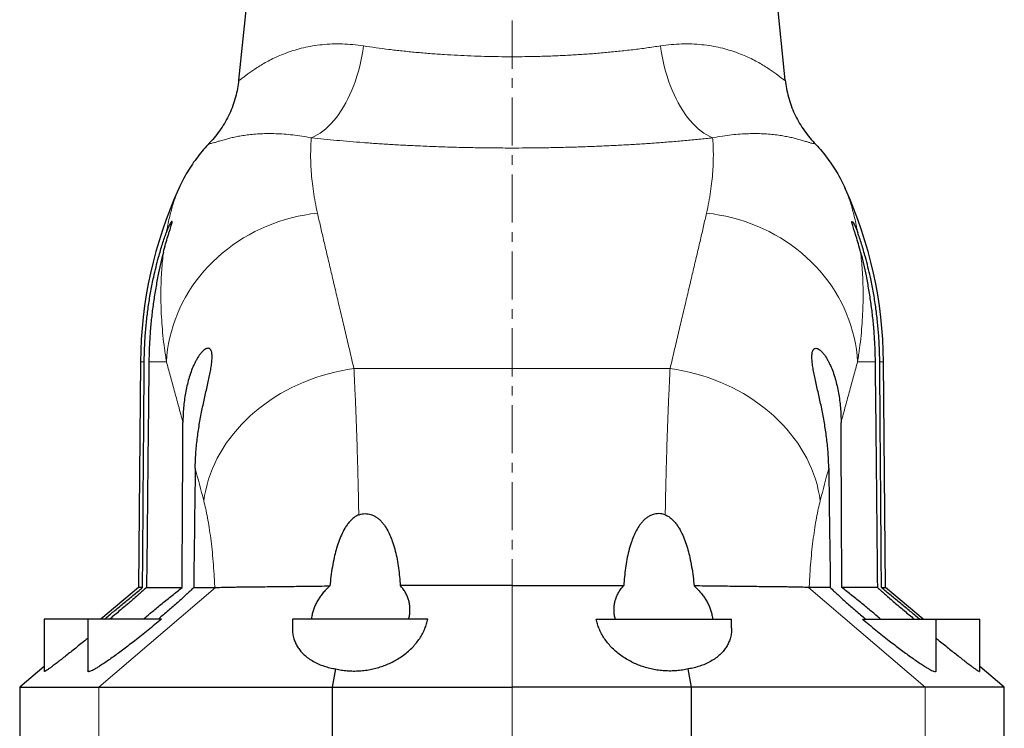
# Model space of a CAD drawing. Header units: millimetres. Extents: x -146 to 1188, y -526 to 1724.
# Tile 10 of 15: x -113 to 147, y 1269 to 1456. Entities that reach past the tile are written whole.
import ezdxf

# ---------------------------------------------------------------- set-up
doc = ezdxf.new("R2010")
doc.units = ezdxf.units.MM
doc.linetypes.add('CENTERX2', pattern=[20.32, 12.7, -2.54, 2.54, -2.54])
doc.layers.add('FORMAT', color=7, linetype='Continuous')

msp = doc.modelspace()

# ---------------------------------------------------------------- linework, layer by layer
at = {"color": 7, "linetype": 'Continuous', "lineweight": 25}
for p, q in [((-47.7, 1508.94), (-54.7, 1440.11)), ((89.65, 1440.11), (82.66, 1508.94)), ((-80.64, 1365.72), (-81.16, 1306.05)), ((116.12, 1306.05), (115.6, 1365.72)), ((-81.16, 1306.05), (-91.07, 1297.73)), ((-80.08, 1306.05), (-81.16, 1306.05)), ((-79.02, 1306.05), (-69.63, 1306.05)), ((-66.57, 1306.05), (-61, 1306.05)), ((101.53, 1306.05), (95.96, 1306.05)), ((113.97, 1306.05), (104.59, 1306.05)), ((115.04, 1306.05), (116.12, 1306.05)), ((126.03, 1297.73), (116.12, 1306.05)), ((-106.02, 1297.73), (-106.02, 1283.9)), ((-94.52, 1297.73), (-106.02, 1297.73)), ((-94.52, 1297.73), (-94.52, 1284.02)), ((-75.09, 1297.73), (-94.52, 1297.73)), ((-40.52, 1297.73), (-40.52, 1295.35)), ((-4.77, 1297.73), (-40.52, 1297.73)), ((39.72, 1297.73), (75.48, 1297.73)), ((75.48, 1295.35), (75.48, 1297.73)), ((110.04, 1297.73), (129.48, 1297.73)), ((129.48, 1284.02), (129.48, 1297.73)), ((129.48, 1297.73), (140.98, 1297.73)), ((140.98, 1283.9), (140.98, 1297.73)), ((-106.02, 1285.19), (-112.52, 1279.73)), ((-29.92, 1279.73), (-29.07, 1284.56)), ((64.88, 1279.73), (64.02, 1284.56)), ((147.48, 1279.73), (140.98, 1285.19)), ((-112.52, 1279.73), (-112.52, 1264.73)), ((-112.52, 1279.73), (-91.65, 1279.73)), ((-29.92, 1264.73), (-29.92, 1279.73)), ((64.88, 1264.73), (64.88, 1279.73)), ((147.48, 1279.73), (126.61, 1279.73)), ((147.48, 1264.73), (147.48, 1279.73))]:
    msp.add_line(p, q, dxfattribs=at)
at = {"color": 8, "linetype": 'Continuous', "lineweight": 18}
for p, q in [((-79.63, 1365.72), (-80.64, 1365.72)), ((-78.4, 1365.72), (-73.77, 1365.72)), ((113.36, 1365.72), (108.73, 1365.72)), ((114.59, 1365.72), (115.6, 1365.72)), ((-24.27, 1363.9), (59.23, 1363.9)), ((-91.65, 1279.73), (-60.85, 1306.05)), ((17.48, 1279.73), (17.48, 1306.57)), ((126.61, 1279.73), (95.81, 1306.05)), ((-91.65, 1264.73), (-91.65, 1279.73)), ((17.48, 1264.73), (17.48, 1279.73)), ((126.61, 1264.73), (126.61, 1279.73))]:
    msp.add_line(p, q, dxfattribs=at)
at = {"color": 8, "linetype": 'Continuous', "lineweight": 18, "flags": 128}
for points in [[(-21.7, 1449.13), (-21.9, 1447.76), (-22.14, 1446.41), (-22.42, 1445.06), (-22.73, 1443.74), (-23.08, 1442.43), (-23.46, 1441.15), (-23.87, 1439.89), (-24.32, 1438.66), (-24.8, 1437.47), (-25.3, 1436.31), (-25.84, 1435.19), (-26.4, 1434.11), (-26.99, 1433.07), (-27.6, 1432.08), (-28.24, 1431.14), (-28.9, 1430.25), (-29.58, 1429.41), (-30.27, 1428.63), (-30.99, 1427.9), (-31.71, 1427.23), (-32.45, 1426.63), (-33.2, 1426.08), (-33.96, 1425.6), (-34.73, 1425.19), (-35.51, 1424.83)], [(56.66, 1449.13), (56.86, 1447.76), (57.1, 1446.41), (57.38, 1445.06), (57.69, 1443.74), (58.04, 1442.43), (58.42, 1441.15), (58.83, 1439.89), (59.28, 1438.66), (59.75, 1437.47), (60.26, 1436.31), (60.8, 1435.19), (61.36, 1434.11), (61.95, 1433.07), (62.56, 1432.08), (63.2, 1431.14), (63.86, 1430.25), (64.53, 1429.41), (65.23, 1428.63), (65.94, 1427.9), (66.67, 1427.23), (67.41, 1426.63), (68.16, 1426.08), (68.92, 1425.6), (69.69, 1425.19), (70.46, 1424.83)], [(-33.88, 1404.93), (-35.61, 1404.73), (-37.32, 1404.46), (-39.02, 1404.13), (-40.72, 1403.73), (-42.39, 1403.27), (-44.05, 1402.75), (-45.68, 1402.17), (-47.3, 1401.53), (-48.88, 1400.83), (-50.44, 1400.07), (-51.96, 1399.26), (-53.45, 1398.39), (-54.91, 1397.46), (-56.32, 1396.49), (-57.69, 1395.46), (-59.02, 1394.38), (-60.31, 1393.26), (-61.54, 1392.09), (-62.73, 1390.88), (-63.87, 1389.62), (-64.95, 1388.33), (-65.97, 1387), (-66.94, 1385.63), (-67.85, 1384.23), (-68.7, 1382.8), (-69.49, 1381.34), (-70.22, 1379.85), (-70.88, 1378.34), (-71.48, 1376.81), (-72.01, 1375.27), (-72.47, 1373.7), (-72.87, 1372.12), (-73.2, 1370.53), (-73.46, 1368.93), (-73.65, 1367.33), (-73.77, 1365.72)], [(68.84, 1404.93), (70.56, 1404.73), (72.28, 1404.46), (73.98, 1404.13), (75.67, 1403.73), (77.35, 1403.27), (79.01, 1402.75), (80.64, 1402.17), (82.25, 1401.53), (83.84, 1400.83), (85.39, 1400.07), (86.92, 1399.26), (88.41, 1398.39), (89.86, 1397.46), (91.28, 1396.49), (92.65, 1395.46), (93.98, 1394.38), (95.27, 1393.26), (96.5, 1392.09), (97.69, 1390.88), (98.82, 1389.62), (99.91, 1388.33), (100.93, 1387), (101.9, 1385.63), (102.81, 1384.23), (103.66, 1382.8), (104.45, 1381.34), (105.18, 1379.85), (105.84, 1378.34), (106.44, 1376.81), (106.97, 1375.27), (107.43, 1373.7), (107.83, 1372.12), (108.16, 1370.53), (108.42, 1368.93), (108.61, 1367.33), (108.73, 1365.72)], [(-24.27, 1363.9), (-25.97, 1363.64), (-27.66, 1363.33), (-29.34, 1362.97), (-31.02, 1362.55), (-32.67, 1362.07), (-34.31, 1361.54), (-35.93, 1360.96), (-37.52, 1360.33), (-39.09, 1359.64), (-40.63, 1358.91), (-42.14, 1358.12), (-43.62, 1357.29), (-45.06, 1356.42), (-46.46, 1355.49), (-47.83, 1354.53), (-49.15, 1353.52), (-50.42, 1352.48), (-51.65, 1351.39), (-52.84, 1350.27), (-53.97, 1349.11), (-55.05, 1347.92), (-56.08, 1346.7), (-57.05, 1345.45), (-57.96, 1344.18), (-58.82, 1342.88), (-59.61, 1341.55), (-60.35, 1340.21), (-61.02, 1338.84), (-61.63, 1337.46), (-62.17, 1336.07), (-62.65, 1334.66), (-63.06, 1333.24), (-63.41, 1331.82), (-63.69, 1330.39), (-63.9, 1328.96)], [(59.23, 1363.9), (60.93, 1363.64), (62.62, 1363.33), (64.3, 1362.97), (65.97, 1362.55), (67.63, 1362.07), (69.27, 1361.54), (70.88, 1360.96), (72.48, 1360.33), (74.05, 1359.64), (75.59, 1358.91), (77.1, 1358.12), (78.57, 1357.29), (80.02, 1356.42), (81.42, 1355.49), (82.78, 1354.53), (84.1, 1353.52), (85.38, 1352.48), (86.61, 1351.39), (87.79, 1350.27), (88.93, 1349.11), (90.01, 1347.92), (91.03, 1346.7), (92, 1345.45), (92.92, 1344.18), (93.77, 1342.88), (94.57, 1341.55), (95.3, 1340.21), (95.98, 1338.84), (96.59, 1337.46), (97.13, 1336.07), (97.61, 1334.66), (98.02, 1333.24), (98.37, 1331.82), (98.65, 1330.39), (98.86, 1328.96)]]:
    msp.add_lwpolyline(points, dxfattribs=at)
at = {"color": 7, "linetype": 'Continuous', "lineweight": 25}
for centre, start, end in [((32.36, 1364.73), 155.5659, 179.5), ((2.6, 1364.73), 0.5, 24.4341)]:
    msp.add_arc(centre, 113, start, end, dxfattribs=at)
at = {"color": 8, "linetype": 'Continuous', "lineweight": 18}
for points, knots in [([(-21.7, 1449.13), (-22.65, 1449.26), (-24.56, 1449.52), (-27.32, 1449.67), (-30.03, 1449.66), (-32.67, 1449.47), (-35.21, 1449.13), (-37.6, 1448.65), (-39.84, 1448.05), (-41.93, 1447.36), (-43.87, 1446.59), (-45.67, 1445.77), (-47.32, 1444.92), (-48.81, 1444.06), (-50.13, 1443.22), (-51.29, 1442.42), (-52.21, 1441.75), (-52.94, 1441.2), (-53.51, 1440.77), (-53.97, 1440.42), (-54.28, 1440.2), (-54.48, 1440.08), (-54.61, 1440.02), (-54.69, 1440.02), (-54.69, 1440.08), (-54.7, 1440.11)], [0, 0, 0, 0, 0.048801, 0.097664, 0.146475, 0.197252, 0.248085, 0.298875, 0.348808, 0.398856, 0.44898, 0.49912, 0.549208, 0.599168, 0.647932, 0.696724, 0.745479, 0.783092, 0.820752, 0.858398, 0.895993, 0.920628, 0.945262, 0.972631, 1, 1, 1, 1]), ([(56.66, 1449.13), (55.48, 1448.95), (53.13, 1448.6), (49.42, 1448.12), (45.71, 1447.7), (41.99, 1447.34), (38.28, 1447.03), (34.51, 1446.78), (30.68, 1446.57), (26.81, 1446.41), (23.31, 1446.32), (20.2, 1446.28), (17.18, 1446.26), (13.86, 1446.29), (10.24, 1446.35), (6.64, 1446.47), (3.08, 1446.63), (-0.54, 1446.84), (-4.2, 1447.1), (-7.89, 1447.42), (-11.5, 1447.78), (-15.02, 1448.19), (-18.44, 1448.64), (-20.61, 1448.97), (-21.7, 1449.13)], [0, 0, 0, 0, 0.050909, 0.101866, 0.152774, 0.199654, 0.246688, 0.2938, 0.340909, 0.387939, 0.434816, 0.467408, 0.5, 0.54339, 0.586873, 0.630388, 0.673872, 0.717263, 0.764257, 0.811401, 0.858624, 0.90585, 0.953001, 1, 1, 1, 1]), ([(56.66, 1449.13), (57.61, 1449.26), (59.52, 1449.52), (62.28, 1449.67), (64.99, 1449.66), (67.62, 1449.47), (70.16, 1449.13), (72.56, 1448.65), (74.8, 1448.05), (76.88, 1447.36), (78.83, 1446.59), (80.63, 1445.77), (82.28, 1444.92), (83.77, 1444.06), (85.09, 1443.22), (86.25, 1442.42), (87.17, 1441.75), (87.9, 1441.2), (88.46, 1440.77), (88.92, 1440.42), (89.24, 1440.2), (89.44, 1440.08), (89.57, 1440.02), (89.65, 1440.02), (89.65, 1440.08), (89.65, 1440.11)], [0, 0, 0, 0, 0.048801, 0.097664, 0.146475, 0.197252, 0.248085, 0.298875, 0.348808, 0.398856, 0.44898, 0.49912, 0.549208, 0.599168, 0.647932, 0.696724, 0.745479, 0.783092, 0.820752, 0.858398, 0.895993, 0.920628, 0.945262, 0.972631, 1, 1, 1, 1]), ([(-62.36, 1423.53), (-62.36, 1423.47), (-62.36, 1423.34), (-62.14, 1423.31), (-61.72, 1423.39), (-61.1, 1423.57), (-60.26, 1423.84), (-59.21, 1424.16), (-58.04, 1424.5), (-56.78, 1424.82), (-55.48, 1425.11), (-54.04, 1425.38), (-52.45, 1425.62), (-50.71, 1425.8), (-48.86, 1425.93), (-46.92, 1425.98), (-44.9, 1425.96), (-42.74, 1425.85), (-40.46, 1425.63), (-38.06, 1425.32), (-36.36, 1425), (-35.51, 1424.83)], [0, 0, 0, 0, 0.054851, 0.117598, 0.180465, 0.243399, 0.306337, 0.369214, 0.431967, 0.481211, 0.530542, 0.579904, 0.629249, 0.67854, 0.727758, 0.773052, 0.818478, 0.863948, 0.909389, 0.95475, 1, 1, 1, 1]), ([(-33.88, 1404.93), (-34.1, 1405.92), (-34.52, 1407.9), (-34.98, 1410.7), (-35.33, 1413.39), (-35.55, 1415.95), (-35.68, 1418.38), (-35.7, 1420.68), (-35.65, 1422.85), (-35.55, 1424.17), (-35.51, 1424.83)], [0, 0, 0, 0, 0.12446, 0.248956, 0.373457, 0.497924, 0.623427, 0.748959, 0.874493, 1, 1, 1, 1]), ([(-35.51, 1424.83), (-34.41, 1424.72), (-32.22, 1424.49), (-28.83, 1424.17), (-25.37, 1423.87), (-21.81, 1423.58), (-18.15, 1423.32), (-14.38, 1423.08), (-10.57, 1422.87), (-6.43, 1422.67), (-1.95, 1422.49), (2.86, 1422.34), (7.72, 1422.23), (12.59, 1422.17), (17.07, 1422.15), (21.15, 1422.16), (24.89, 1422.2), (28.7, 1422.26), (32.57, 1422.36), (36.42, 1422.48), (40.27, 1422.62), (44.11, 1422.8), (47.95, 1423), (51.73, 1423.23), (55.53, 1423.49), (59.34, 1423.78), (63.15, 1424.11), (66.87, 1424.46), (69.27, 1424.71), (70.46, 1424.83)], [0, 0, 0, 0, 0.034798, 0.069624, 0.10445, 0.139247, 0.175007, 0.210797, 0.246588, 0.282347, 0.325819, 0.369378, 0.412964, 0.456522, 0.499995, 0.532659, 0.565322, 0.600108, 0.634924, 0.669739, 0.704525, 0.740284, 0.776074, 0.811864, 0.847623, 0.885699, 0.923811, 0.961924, 1, 1, 1, 1]), ([(68.84, 1404.93), (69.05, 1405.92), (69.48, 1407.9), (69.94, 1410.7), (70.28, 1413.39), (70.51, 1415.95), (70.63, 1418.38), (70.66, 1420.68), (70.61, 1422.85), (70.51, 1424.17), (70.46, 1424.83)], [0, 0, 0, 0, 0.12446, 0.248956, 0.373457, 0.497924, 0.623427, 0.748959, 0.874493, 1, 1, 1, 1]), ([(97.31, 1423.53), (97.31, 1423.47), (97.31, 1423.34), (97.1, 1423.31), (96.69, 1423.38), (96.07, 1423.56), (95.24, 1423.82), (94.19, 1424.16), (93, 1424.5), (91.75, 1424.82), (90.46, 1425.11), (89.03, 1425.37), (87.43, 1425.61), (85.68, 1425.8), (83.83, 1425.93), (81.9, 1425.98), (79.91, 1425.96), (77.77, 1425.85), (75.48, 1425.64), (73.05, 1425.32), (71.33, 1425), (70.46, 1424.83)], [0, 0, 0, 0, 0.05485, 0.117139, 0.179461, 0.241752, 0.305147, 0.368572, 0.431966, 0.480915, 0.529879, 0.578825, 0.628463, 0.678122, 0.727753, 0.772601, 0.817471, 0.862313, 0.908201, 0.954121, 1, 1, 1, 1]), ([(-70.52, 1411.48), (-70.65, 1411.2), (-70.89, 1410.64), (-71.29, 1409.57), (-71.71, 1408.36), (-72.13, 1406.98), (-72.56, 1405.44), (-72.99, 1403.72), (-73.42, 1401.85), (-73.68, 1400.46), (-73.81, 1399.77)], [0, 0, 0, 0, 0.12746, 0.255013, 0.378817, 0.502642, 0.626448, 0.750959, 0.875489, 1, 1, 1, 1]), ([(105.48, 1411.48), (105.6, 1411.2), (105.85, 1410.64), (106.25, 1409.57), (106.67, 1408.36), (107.09, 1406.98), (107.52, 1405.44), (107.95, 1403.72), (108.37, 1401.85), (108.64, 1400.46), (108.77, 1399.77)], [0, 0, 0, 0, 0.1274604, 0.2550126, 0.3788173, 0.5026424, 0.6264479, 0.7509587, 0.8754888, 1, 1, 1, 1]), ([(-24.27, 1363.9), (-24.64, 1365.49), (-25.39, 1368.69), (-26.47, 1373.31), (-27.53, 1377.78), (-28.55, 1382.1), (-29.54, 1386.28), (-30.49, 1390.33), (-31.41, 1394.23), (-32.28, 1397.96), (-33.11, 1401.55), (-33.63, 1403.8), (-33.88, 1404.93)], [0, 0, 0, 0, 0.099431, 0.198893, 0.298366, 0.397829, 0.497259, 0.597785, 0.698344, 0.798915, 0.899474, 1, 1, 1, 1]), ([(59.23, 1363.9), (59.6, 1365.49), (60.35, 1368.69), (61.43, 1373.31), (62.49, 1377.78), (63.51, 1382.1), (64.5, 1386.28), (65.45, 1390.33), (66.37, 1394.23), (67.24, 1397.96), (68.07, 1401.55), (68.58, 1403.8), (68.84, 1404.93)], [0, 0, 0, 0, 0.099431, 0.198893, 0.298366, 0.397829, 0.497259, 0.597785, 0.698344, 0.798915, 0.899474, 1, 1, 1, 1]), ([(-74.58, 1394.63), (-74.66, 1393.87), (-74.83, 1392.36), (-75.03, 1389.94), (-75.17, 1387.41), (-75.24, 1384.75), (-75.24, 1381.99), (-75.17, 1379.05), (-74.99, 1375.94), (-74.71, 1372.65), (-74.32, 1369.25), (-73.95, 1366.9), (-73.77, 1365.72)], [0, 0, 0, 0, 0.097083, 0.194178, 0.291261, 0.388785, 0.486323, 0.583847, 0.687746, 0.791644, 0.895822, 1, 1, 1, 1]), ([(109.54, 1394.63), (109.62, 1393.87), (109.79, 1392.36), (109.99, 1389.94), (110.12, 1387.41), (110.2, 1384.75), (110.2, 1381.99), (110.12, 1379.05), (109.95, 1375.94), (109.67, 1372.65), (109.28, 1369.25), (108.91, 1366.9), (108.73, 1365.72)], [0, 0, 0, 0, 0.097083, 0.194178, 0.291261, 0.388785, 0.486323, 0.583847, 0.687746, 0.791644, 0.895822, 1, 1, 1, 1]), ([(-73.77, 1365.72), (-73.44, 1364.51), (-72.78, 1362.08), (-71.72, 1358.17), (-70.6, 1354.06), (-69.81, 1351.15), (-69.42, 1349.69)], [0, 0, 0, 0, 0.249696, 0.499391, 0.749695, 1, 1, 1, 1]), ([(108.73, 1365.72), (108.4, 1364.51), (107.74, 1362.08), (106.67, 1358.17), (105.56, 1354.06), (104.77, 1351.15), (104.37, 1349.69)], [0, 0, 0, 0, 0.249696, 0.499391, 0.749695, 1, 1, 1, 1]), ([(-22.98, 1325.25), (-23.01, 1326.5), (-23.05, 1329.01), (-23.13, 1332.67), (-23.22, 1336.27), (-23.32, 1339.8), (-23.42, 1343.24), (-23.53, 1346.58), (-23.64, 1349.8), (-23.76, 1352.9), (-23.89, 1355.87), (-24.01, 1358.71), (-24.14, 1361.41), (-24.23, 1363.07), (-24.27, 1363.9)], [0, 0, 0, 0, 0.08095, 0.161948, 0.242898, 0.325665, 0.408483, 0.49125, 0.575034, 0.658871, 0.742656, 0.828418, 0.914238, 1, 1, 1, 1]), ([(57.94, 1325.25), (57.97, 1326.5), (58.01, 1329.01), (58.09, 1332.67), (58.18, 1336.27), (58.27, 1339.8), (58.38, 1343.24), (58.49, 1346.58), (58.6, 1349.8), (58.72, 1352.9), (58.85, 1355.87), (58.97, 1358.71), (59.1, 1361.41), (59.18, 1363.07), (59.23, 1363.9)], [0, 0, 0, 0, 0.08095, 0.161948, 0.242898, 0.325665, 0.408483, 0.49125, 0.575034, 0.658871, 0.742656, 0.828418, 0.914238, 1, 1, 1, 1]), ([(-63.9, 1328.96), (-63.56, 1327.63), (-63.23, 1326.14), (-62.77, 1323.67), (-62.63, 1322.81), (-62.34, 1321), (-62.21, 1320.05), (-61.83, 1317.13), (-61.61, 1315.07), (-61.34, 1311.8), (-61.26, 1310.68), (-61.15, 1308.96), (-61.11, 1308.38), (-61.05, 1307.22), (-61.02, 1306.64), (-61, 1306.05)], [0, 0, 0, 0, 0.25, 0.25, 0.375, 0.375, 0.5, 0.5, 0.75, 0.75, 0.875, 0.875, 0.9375, 0.9375, 1, 1, 1, 1]), ([(98.86, 1328.96), (98.51, 1327.63), (98.19, 1326.14), (97.73, 1323.67), (97.58, 1322.81), (97.3, 1321), (97.17, 1320.05), (96.79, 1317.13), (96.57, 1315.07), (96.3, 1311.8), (96.21, 1310.68), (96.1, 1308.96), (96.07, 1308.38), (96.01, 1307.22), (95.98, 1306.64), (95.96, 1306.05)], [0, 0, 0, 0, 0.25, 0.25, 0.375, 0.375, 0.5, 0.5, 0.75, 0.75, 0.875, 0.875, 0.9375, 0.9375, 1, 1, 1, 1])]:
    msp.add_open_spline(points, degree=3, knots=knots, dxfattribs=at)
at = {"color": 7, "linetype": 'Continuous', "lineweight": 25}
for points, knots in [([(-54.7, 1440.11), (-54.79, 1439.35), (-54.98, 1437.83), (-55.5, 1435.58), (-56.21, 1433.35), (-57.1, 1431.19), (-58.15, 1429.13), (-59.38, 1427.16), (-60.76, 1425.27), (-61.82, 1424.11), (-62.36, 1423.53)], [0, 0, 0, 0, 0.1231307, 0.2462651, 0.3728414, 0.4994178, 0.6228275, 0.7462327, 0.8731161, 1, 1, 1, 1]), ([(89.65, 1440.11), (89.75, 1439.35), (89.94, 1437.83), (90.46, 1435.58), (91.16, 1433.35), (92.05, 1431.19), (93.11, 1429.13), (94.33, 1427.16), (95.72, 1425.27), (96.78, 1424.11), (97.31, 1423.53)], [0, 0, 0, 0, 0.1231307, 0.2462651, 0.3728414, 0.4994178, 0.6228275, 0.7462327, 0.8731161, 1, 1, 1, 1]), ([(-62.36, 1423.53), (-62.9, 1422.94), (-64, 1421.76), (-65.52, 1419.87), (-66.95, 1417.9), (-68.26, 1415.83), (-69.47, 1413.7), (-70.17, 1412.22), (-70.52, 1411.48)], [0, 0, 0, 0, 0.1649878, 0.3299758, 0.4970677, 0.664159, 0.8318068, 1, 1, 1, 1]), ([(97.31, 1423.53), (97.86, 1422.94), (98.96, 1421.76), (100.48, 1419.87), (101.9, 1417.9), (103.22, 1415.83), (104.43, 1413.7), (105.13, 1412.22), (105.48, 1411.48)], [0, 0, 0, 0, 0.1649878, 0.3299758, 0.4970677, 0.664159, 0.8318068, 1, 1, 1, 1]), ([(-74.58, 1394.63), (-74.39, 1395.38), (-74.19, 1396.11), (-73.79, 1397.51), (-73.59, 1398.18), (-73.29, 1399.14), (-73.19, 1399.45), (-73, 1400.05), (-72.91, 1400.33), (-72.66, 1401.13), (-72.51, 1401.61), (-72.36, 1402.17), (-72.32, 1402.33), (-72.28, 1402.58), (-72.27, 1402.68), (-72.28, 1402.76), (-72.29, 1402.78), (-72.32, 1402.79), (-72.33, 1402.79), (-72.4, 1402.75), (-72.46, 1402.68), (-72.57, 1402.52), (-72.61, 1402.45), (-72.7, 1402.31), (-72.75, 1402.22), (-72.9, 1401.95), (-73, 1401.73), (-73.34, 1401), (-73.58, 1400.42), (-73.81, 1399.77)], [0, 0, 0, 0, 0.125, 0.125, 0.25, 0.25, 0.3125, 0.3125, 0.375, 0.375, 0.5, 0.5, 0.5625, 0.5625, 0.625, 0.625, 0.65625, 0.65625, 0.6875, 0.6875, 0.75, 0.75, 0.78125, 0.78125, 0.8125, 0.8125, 0.875, 0.875, 1, 1, 1, 1]), ([(109.54, 1394.63), (109.35, 1395.38), (109.15, 1396.11), (108.75, 1397.51), (108.55, 1398.18), (108.25, 1399.14), (108.15, 1399.45), (107.96, 1400.05), (107.87, 1400.33), (107.62, 1401.13), (107.47, 1401.61), (107.32, 1402.17), (107.28, 1402.33), (107.23, 1402.58), (107.23, 1402.68), (107.24, 1402.76), (107.25, 1402.78), (107.27, 1402.79), (107.29, 1402.79), (107.36, 1402.75), (107.42, 1402.68), (107.53, 1402.52), (107.57, 1402.45), (107.66, 1402.31), (107.71, 1402.22), (107.85, 1401.95), (107.96, 1401.73), (108.3, 1401), (108.53, 1400.42), (108.77, 1399.77)], [0, 0, 0, 0, 0.125, 0.125, 0.25, 0.25, 0.3125, 0.3125, 0.375, 0.375, 0.5, 0.5, 0.5625, 0.5625, 0.625, 0.625, 0.65625, 0.65625, 0.6875, 0.6875, 0.75, 0.75, 0.78125, 0.78125, 0.8125, 0.8125, 0.875, 0.875, 1, 1, 1, 1]), ([(-79.63, 1365.72), (-79.61, 1366.96), (-79.56, 1369.45), (-79.34, 1373.17), (-78.99, 1376.91), (-78.51, 1380.65), (-77.9, 1384.38), (-77.23, 1387.74), (-76.53, 1390.73), (-75.92, 1393.08), (-75.34, 1395.09), (-74.82, 1396.79), (-74.31, 1398.37), (-73.97, 1399.32), (-73.81, 1399.77)], [0, 0, 0, 0, 0.104791, 0.209626, 0.31441, 0.421255, 0.528156, 0.634949, 0.713527, 0.792088, 0.845719, 0.899388, 0.952953, 1, 1, 1, 1]), ([(114.59, 1365.72), (114.57, 1366.96), (114.52, 1369.45), (114.3, 1373.17), (113.95, 1376.91), (113.47, 1380.65), (112.86, 1384.38), (112.19, 1387.74), (111.49, 1390.73), (110.88, 1393.08), (110.3, 1395.09), (109.78, 1396.79), (109.26, 1398.37), (108.93, 1399.32), (108.77, 1399.77)], [0, 0, 0, 0, 0.104791, 0.209626, 0.31441, 0.421255, 0.528156, 0.634949, 0.713527, 0.792088, 0.845719, 0.899388, 0.952953, 1, 1, 1, 1]), ([(-74.58, 1394.63), (-74.71, 1394.12), (-74.96, 1393.11), (-75.44, 1391.02), (-76.04, 1388.23), (-76.7, 1384.71), (-77.27, 1381.01), (-77.74, 1377.25), (-78.09, 1373.44), (-78.32, 1369.58), (-78.37, 1367.01), (-78.4, 1365.72)], [0, 0, 0, 0, 0.056266, 0.112537, 0.225808, 0.353305, 0.480936, 0.608499, 0.738973, 0.869516, 1, 1, 1, 1]), ([(109.54, 1394.63), (109.66, 1394.12), (109.92, 1393.11), (110.4, 1391.02), (111, 1388.23), (111.66, 1384.71), (112.23, 1381.01), (112.7, 1377.25), (113.04, 1373.44), (113.28, 1369.58), (113.33, 1367.01), (113.36, 1365.72)], [0, 0, 0, 0, 0.056266, 0.112537, 0.225808, 0.353305, 0.480936, 0.608499, 0.738973, 0.869516, 1, 1, 1, 1]), ([(-66.17, 1337.57), (-66.15, 1338.87), (-66.09, 1340.17), (-65.92, 1342.74), (-65.79, 1344.02), (-65.48, 1346.57), (-65.3, 1347.83), (-64.88, 1350.35), (-64.65, 1351.61), (-64.15, 1354.07), (-63.89, 1355.28), (-63.36, 1357.65), (-63.1, 1358.81), (-62.71, 1360.52), (-62.59, 1361.08), (-62.36, 1362.17), (-62.25, 1362.71), (-62.06, 1363.75), (-61.97, 1364.26), (-61.83, 1365.24), (-61.78, 1365.71), (-61.71, 1366.6), (-61.7, 1367.02), (-61.73, 1367.59), (-61.75, 1367.78), (-61.8, 1368.12), (-61.84, 1368.28), (-61.93, 1368.56), (-61.99, 1368.69), (-62.12, 1368.92), (-62.2, 1369.01), (-62.38, 1369.16), (-62.48, 1369.21), (-62.71, 1369.26), (-62.84, 1369.26), (-63.11, 1369.21), (-63.25, 1369.16), (-63.55, 1369), (-63.71, 1368.89), (-64.03, 1368.63), (-64.2, 1368.48), (-64.52, 1368.14), (-64.69, 1367.94), (-65.17, 1367.32), (-65.47, 1366.85), (-65.91, 1366.09), (-66.06, 1365.83), (-66.33, 1365.29), (-66.46, 1365.01), (-66.84, 1364.17), (-67.07, 1363.6), (-67.5, 1362.41), (-67.7, 1361.79), (-68.23, 1359.95), (-68.52, 1358.7), (-68.97, 1356.17), (-69.13, 1354.88), (-69.35, 1352.29), (-69.41, 1350.99), (-69.42, 1349.69)], [0, 0, 0, 0, 0.0625, 0.0625, 0.125, 0.125, 0.1875, 0.1875, 0.25, 0.25, 0.3125, 0.3125, 0.375, 0.375, 0.40625, 0.40625, 0.4375, 0.4375, 0.46875, 0.46875, 0.5, 0.5, 0.53125, 0.53125, 0.546875, 0.546875, 0.5625, 0.5625, 0.578125, 0.578125, 0.59375, 0.59375, 0.609375, 0.609375, 0.625, 0.625, 0.640625, 0.640625, 0.65625, 0.65625, 0.671875, 0.671875, 0.6875, 0.6875, 0.71875, 0.71875, 0.734375, 0.734375, 0.75, 0.75, 0.78125, 0.78125, 0.8125, 0.8125, 0.875, 0.875, 0.9375, 0.9375, 1, 1, 1, 1]), ([(101.12, 1337.57), (101.11, 1338.87), (101.05, 1340.17), (100.87, 1342.74), (100.75, 1344.02), (100.44, 1346.57), (100.26, 1347.83), (99.84, 1350.35), (99.61, 1351.61), (99.11, 1354.07), (98.85, 1355.28), (98.32, 1357.65), (98.05, 1358.81), (97.67, 1360.52), (97.55, 1361.08), (97.32, 1362.17), (97.21, 1362.71), (97.02, 1363.75), (96.93, 1364.26), (96.79, 1365.24), (96.73, 1365.71), (96.67, 1366.6), (96.66, 1367.02), (96.69, 1367.59), (96.71, 1367.78), (96.76, 1368.12), (96.8, 1368.28), (96.89, 1368.56), (96.94, 1368.69), (97.08, 1368.92), (97.16, 1369.01), (97.34, 1369.16), (97.44, 1369.21), (97.67, 1369.26), (97.8, 1369.26), (98.07, 1369.21), (98.21, 1369.16), (98.51, 1369), (98.67, 1368.89), (98.99, 1368.63), (99.15, 1368.48), (99.48, 1368.14), (99.65, 1367.94), (100.13, 1367.32), (100.43, 1366.85), (100.87, 1366.09), (101.01, 1365.83), (101.29, 1365.29), (101.42, 1365.01), (101.79, 1364.17), (102.03, 1363.6), (102.46, 1362.41), (102.66, 1361.79), (103.19, 1359.95), (103.47, 1358.7), (103.92, 1356.17), (104.09, 1354.88), (104.31, 1352.29), (104.37, 1350.99), (104.37, 1349.69)], [0, 0, 0, 0, 0.0625, 0.0625, 0.125, 0.125, 0.1875, 0.1875, 0.25, 0.25, 0.3125, 0.3125, 0.375, 0.375, 0.40625, 0.40625, 0.4375, 0.4375, 0.46875, 0.46875, 0.5, 0.5, 0.53125, 0.53125, 0.546875, 0.546875, 0.5625, 0.5625, 0.578125, 0.578125, 0.59375, 0.59375, 0.609375, 0.609375, 0.625, 0.625, 0.640625, 0.640625, 0.65625, 0.65625, 0.671875, 0.671875, 0.6875, 0.6875, 0.71875, 0.71875, 0.734375, 0.734375, 0.75, 0.75, 0.78125, 0.78125, 0.8125, 0.8125, 0.875, 0.875, 0.9375, 0.9375, 1, 1, 1, 1]), ([(-80.08, 1306.05), (-80.03, 1312.54), (-79.98, 1319.04), (-79.93, 1325.53), (-79.83, 1338.93), (-79.73, 1352.32), (-79.63, 1365.72)], [0.00596975, 0.00596975, 0.00596975, 0.00596975, 0.02545653, 0.02545653, 0.02545653, 0.06566478, 0.06566478, 0.06566478, 0.06566478]), ([(-78.4, 1365.72), (-78.48, 1358.01), (-78.56, 1350.3), (-78.64, 1342.59), (-78.76, 1330.41), (-78.89, 1318.23), (-79.02, 1306.05)], [0.00596967, 0.00596967, 0.00596967, 0.00596967, 0.02911104, 0.02911104, 0.02911104, 0.0656647, 0.0656647, 0.0656647, 0.0656647]), ([(113.36, 1365.72), (113.44, 1358.01), (113.52, 1350.3), (113.6, 1342.59), (113.72, 1330.41), (113.85, 1318.23), (113.97, 1306.05)], [0.00596967, 0.00596967, 0.00596967, 0.00596967, 0.02911104, 0.02911104, 0.02911104, 0.0656647, 0.0656647, 0.0656647, 0.0656647]), ([(115.04, 1306.05), (114.99, 1312.54), (114.94, 1319.04), (114.89, 1325.53), (114.79, 1338.93), (114.69, 1352.32), (114.59, 1365.72)], [0.00596975, 0.00596975, 0.00596975, 0.00596975, 0.02545653, 0.02545653, 0.02545653, 0.06566478, 0.06566478, 0.06566478, 0.06566478]), ([(-69.63, 1306.05), (-69.6, 1312.54), (-69.57, 1319.04), (-69.53, 1325.53), (-69.49, 1333.58), (-69.45, 1341.64), (-69.42, 1349.69)], [0.00596976, 0.00596976, 0.00596976, 0.00596976, 0.02545653, 0.02545653, 0.02545653, 0.04962785, 0.04962785, 0.04962785, 0.04962785]), ([(104.59, 1306.05), (104.55, 1312.54), (104.52, 1319.04), (104.49, 1325.53), (104.45, 1333.58), (104.41, 1341.64), (104.37, 1349.69)], [0.00596976, 0.00596976, 0.00596976, 0.00596976, 0.02545653, 0.02545653, 0.02545653, 0.04962785, 0.04962785, 0.04962785, 0.04962785]), ([(-22.98, 1325.25), (-23.3, 1325.11), (-23.93, 1324.82), (-24.73, 1324.17), (-25.45, 1323.43), (-26.09, 1322.61), (-26.83, 1321.45), (-27.62, 1319.91), (-28.38, 1317.99), (-28.99, 1316), (-29.52, 1313.84), (-29.98, 1311.51), (-30.36, 1309.01), (-30.53, 1307.33), (-30.62, 1306.49)], [0, 0, 0, 0, 0.0484556, 0.0970782, 0.1462686, 0.1956571, 0.2449903, 0.3435103, 0.442414, 0.5416041, 0.6405156, 0.7603016, 0.8801755, 1, 1, 1, 1]), ([(-22.98, 1325.25), (-22.94, 1325.26), (-22.65, 1325.37), (-22.1, 1325.52), (-21.32, 1325.6), (-20.54, 1325.55), (-19.73, 1325.37), (-18.91, 1325.02), (-18.13, 1324.53), (-17.42, 1323.94), (-16.78, 1323.27), (-16.06, 1322.33), (-15.29, 1321.09), (-14.56, 1319.52), (-13.91, 1317.73), (-13.33, 1315.72), (-12.84, 1313.48), (-12.47, 1311.21), (-12.2, 1308.91), (-12.07, 1307.36), (-12.01, 1306.58)], [0, 0, 0, 0, 0.005523, 0.036509, 0.067475, 0.0985, 0.129541, 0.167269, 0.205057, 0.243248, 0.28159, 0.319869, 0.391299, 0.463007, 0.534634, 0.627457, 0.720492, 0.813724, 0.906987, 1, 1, 1, 1]), ([(57.94, 1325.25), (57.9, 1325.26), (57.61, 1325.37), (57.06, 1325.52), (56.28, 1325.6), (55.49, 1325.55), (54.68, 1325.37), (53.87, 1325.02), (53.09, 1324.53), (52.38, 1323.94), (51.74, 1323.27), (51.01, 1322.33), (50.25, 1321.09), (49.52, 1319.52), (48.87, 1317.73), (48.29, 1315.72), (47.8, 1313.48), (47.43, 1311.21), (47.16, 1308.91), (47.03, 1307.36), (46.97, 1306.58)], [0, 0, 0, 0, 0.005523, 0.036509, 0.067475, 0.0985, 0.129541, 0.167269, 0.205057, 0.243248, 0.28159, 0.319869, 0.391299, 0.463007, 0.534634, 0.627457, 0.720492, 0.813724, 0.906987, 1, 1, 1, 1]), ([(57.94, 1325.25), (58.26, 1325.11), (58.88, 1324.82), (59.69, 1324.17), (60.41, 1323.43), (61.05, 1322.61), (61.79, 1321.45), (62.58, 1319.91), (63.34, 1317.99), (63.95, 1316), (64.48, 1313.84), (64.94, 1311.51), (65.32, 1309.01), (65.49, 1307.33), (65.58, 1306.49)], [0, 0, 0, 0, 0.0484556, 0.0970782, 0.1462686, 0.1956571, 0.2449903, 0.3435103, 0.442414, 0.5416041, 0.6405156, 0.7603016, 0.8801755, 1, 1, 1, 1]), ([(-90.1, 1297.73), (-89.69, 1298.07), (-88.89, 1298.75), (-87.66, 1299.78), (-86.43, 1300.82), (-85.16, 1301.87), (-83.88, 1302.93), (-82.59, 1304), (-81.31, 1305.05), (-80.49, 1305.72), (-80.08, 1306.05)], [0, 0, 0, 0, 0.118215, 0.236429, 0.357181, 0.477931, 0.606393, 0.734846, 0.867438, 1, 1, 1, 1]), ([(-79.02, 1306.05), (-79.36, 1305.75), (-80.04, 1305.15), (-81.14, 1304.18), (-82.3, 1303.18), (-83.52, 1302.14), (-84.78, 1301.07), (-86.07, 1299.97), (-87.4, 1298.85), (-88.29, 1298.11), (-88.74, 1297.73)], [0, 0, 0, 0, 0.11997, 0.23996, 0.363546, 0.487146, 0.613771, 0.740404, 0.870202, 1, 1, 1, 1]), ([(-79.82, 1297.73), (-79.43, 1298.07), (-78.64, 1298.75), (-77.42, 1299.78), (-76.19, 1300.82), (-74.91, 1301.87), (-73.6, 1302.93), (-72.26, 1304), (-70.93, 1305.05), (-70.06, 1305.72), (-69.63, 1306.05)], [0, 0, 0, 0, 0.1181455, 0.2362954, 0.3569781, 0.4776582, 0.6061794, 0.7346857, 0.8673584, 1, 1, 1, 1]), ([(-66.57, 1306.05), (-66.88, 1305.75), (-67.5, 1305.15), (-68.53, 1304.19), (-69.62, 1303.19), (-70.78, 1302.14), (-72, 1301.07), (-73.27, 1299.97), (-74.57, 1298.85), (-75.47, 1298.11), (-75.91, 1297.73)], [0, 0, 0, 0, 0.119905, 0.239829, 0.363363, 0.486907, 0.613587, 0.740273, 0.870137, 1, 1, 1, 1]), ([(-60.85, 1306.05), (-60.44, 1306.08), (-59.92, 1306.1), (-58.63, 1306.14), (-57.87, 1306.16), (-56.54, 1306.19), (-56.06, 1306.19), (-55.05, 1306.21), (-54.52, 1306.21), (-52.85, 1306.23), (-51.64, 1306.25), (-49.01, 1306.28), (-47.6, 1306.29), (-45.33, 1306.31), (-44.55, 1306.32), (-42.96, 1306.34), (-42.15, 1306.35), (-39.67, 1306.38), (-37.95, 1306.41), (-35.27, 1306.43), (-34.36, 1306.44), (-32.5, 1306.46), (-31.56, 1306.48), (-30.62, 1306.49)], [0, 0, 0, 0, 0.125, 0.125, 0.25, 0.25, 0.3125, 0.3125, 0.375, 0.375, 0.5, 0.5, 0.625, 0.625, 0.6875, 0.6875, 0.75, 0.75, 0.875, 0.875, 0.9375, 0.9375, 1, 1, 1, 1]), ([(-30.62, 1306.49), (-30.93, 1306.2), (-31.55, 1305.63), (-32.36, 1304.71), (-33.1, 1303.76), (-33.75, 1302.77), (-34.32, 1301.74), (-34.8, 1300.68), (-35.16, 1299.61), (-35.38, 1298.62), (-35.45, 1298), (-35.48, 1297.73)], [0, 0, 0, 0, 0.1070138, 0.2140412, 0.3235929, 0.4331522, 0.5508685, 0.6685844, 0.7889909, 0.9093938, 1, 1, 1, 1]), ([(-9.8, 1297.73), (-9.72, 1298.07), (-9.55, 1298.75), (-9.45, 1299.78), (-9.46, 1300.82), (-9.58, 1301.85), (-9.83, 1302.86), (-10.19, 1303.85), (-10.69, 1304.83), (-11.29, 1305.75), (-11.78, 1306.32), (-12.01, 1306.58)], [0, 0, 0, 0, 0.110703, 0.221411, 0.334484, 0.44756, 0.558802, 0.670038, 0.784187, 0.898321, 1, 1, 1, 1]), ([(17.48, 1306.57), (15.5, 1306.57), (11.54, 1306.57), (5.6, 1306.57), (-0.34, 1306.57), (-6.21, 1306.58), (-10.1, 1306.58), (-12.01, 1306.58)], [0, 0, 0, 0, 0.201265, 0.402571, 0.603836, 0.805143, 1, 1, 1, 1]), ([(17.48, 1306.57), (19.46, 1306.57), (23.42, 1306.57), (29.36, 1306.57), (35.3, 1306.57), (41.17, 1306.58), (45.06, 1306.58), (46.97, 1306.58)], [0, 0, 0, 0, 0.201265, 0.402571, 0.603836, 0.805143, 1, 1, 1, 1]), ([(44.76, 1297.73), (44.68, 1298.07), (44.51, 1298.75), (44.41, 1299.78), (44.42, 1300.82), (44.54, 1301.85), (44.78, 1302.86), (45.15, 1303.85), (45.64, 1304.83), (46.24, 1305.75), (46.74, 1306.32), (46.97, 1306.58)], [0, 0, 0, 0, 0.110703, 0.221411, 0.334484, 0.44756, 0.558802, 0.670038, 0.784187, 0.898321, 1, 1, 1, 1]), ([(65.58, 1306.49), (65.89, 1306.2), (66.5, 1305.63), (67.32, 1304.71), (68.05, 1303.76), (68.71, 1302.77), (69.28, 1301.74), (69.76, 1300.68), (70.11, 1299.61), (70.34, 1298.62), (70.41, 1298), (70.43, 1297.73)], [0, 0, 0, 0, 0.1070138, 0.2140412, 0.3235929, 0.4331522, 0.5508685, 0.6685844, 0.7889909, 0.9093938, 1, 1, 1, 1]), ([(95.81, 1306.05), (95.4, 1306.08), (94.88, 1306.1), (93.59, 1306.14), (92.82, 1306.16), (91.5, 1306.19), (91.02, 1306.19), (90.01, 1306.21), (89.48, 1306.21), (87.81, 1306.23), (86.6, 1306.25), (83.97, 1306.28), (82.56, 1306.29), (80.29, 1306.31), (79.51, 1306.32), (77.92, 1306.34), (77.11, 1306.35), (74.63, 1306.38), (72.9, 1306.41), (70.23, 1306.43), (69.32, 1306.44), (67.46, 1306.46), (66.52, 1306.48), (65.58, 1306.49)], [0, 0, 0, 0, 0.125, 0.125, 0.25, 0.25, 0.3125, 0.3125, 0.375, 0.375, 0.5, 0.5, 0.625, 0.625, 0.6875, 0.6875, 0.75, 0.75, 0.875, 0.875, 0.9375, 0.9375, 1, 1, 1, 1]), ([(101.53, 1306.05), (101.84, 1305.75), (102.46, 1305.15), (103.49, 1304.19), (104.58, 1303.19), (105.74, 1302.14), (106.96, 1301.07), (108.22, 1299.97), (109.53, 1298.85), (110.42, 1298.11), (110.87, 1297.73)], [0, 0, 0, 0, 0.119905, 0.239829, 0.363363, 0.486907, 0.613587, 0.740273, 0.870137, 1, 1, 1, 1]), ([(114.78, 1297.73), (114.39, 1298.07), (113.6, 1298.75), (112.38, 1299.78), (111.14, 1300.82), (109.87, 1301.87), (108.56, 1302.93), (107.22, 1304), (105.89, 1305.05), (105.02, 1305.72), (104.59, 1306.05)], [0, 0, 0, 0, 0.1181455, 0.2362954, 0.3569781, 0.4776582, 0.6061794, 0.7346857, 0.8673584, 1, 1, 1, 1]), ([(113.97, 1306.05), (114.31, 1305.75), (115, 1305.15), (116.1, 1304.18), (117.26, 1303.18), (118.48, 1302.14), (119.73, 1301.07), (121.03, 1299.97), (122.36, 1298.85), (123.25, 1298.11), (123.69, 1297.73)], [0, 0, 0, 0, 0.11997, 0.23996, 0.363546, 0.487146, 0.613771, 0.740404, 0.870202, 1, 1, 1, 1]), ([(125.05, 1297.73), (124.65, 1298.07), (123.85, 1298.75), (122.62, 1299.78), (121.39, 1300.82), (120.12, 1301.87), (118.84, 1302.93), (117.54, 1304), (116.26, 1305.05), (115.45, 1305.72), (115.04, 1306.05)], [0, 0, 0, 0, 0.118215, 0.236429, 0.357181, 0.477931, 0.606393, 0.734846, 0.867438, 1, 1, 1, 1]), ([(-75.09, 1297.73), (-75.67, 1297.25), (-76.84, 1296.27), (-78.61, 1294.82), (-80.38, 1293.4), (-82.04, 1292.09), (-83.59, 1290.89), (-85.02, 1289.79), (-86.42, 1288.75), (-87.78, 1287.76), (-89.1, 1286.83), (-90.34, 1285.98), (-91.41, 1285.28), (-92.3, 1284.73), (-93.03, 1284.32), (-93.63, 1284.02), (-94.09, 1283.85), (-94.38, 1283.82), (-94.52, 1283.88), (-94.51, 1283.99), (-94.5, 1284.02)], [0, 0, 0, 0, 0.06771, 0.135626, 0.203517, 0.271191, 0.32819, 0.385371, 0.44251, 0.499452, 0.55908, 0.618854, 0.678418, 0.728499, 0.778718, 0.828764, 0.879027, 0.929475, 0.979733, 1, 1, 1, 1]), ([(-29.07, 1284.56), (-28.57, 1284.46), (-27.58, 1284.25), (-26.02, 1284.07), (-24.42, 1283.99), (-22.81, 1284.04), (-21.2, 1284.2), (-19.62, 1284.47), (-18.09, 1284.84), (-16.62, 1285.31), (-15.17, 1285.88), (-13.75, 1286.56), (-12.38, 1287.35), (-11.08, 1288.24), (-9.85, 1289.23), (-8.72, 1290.32), (-7.73, 1291.45), (-6.86, 1292.64), (-6.13, 1293.87), (-5.53, 1295.14), (-5.06, 1296.43), (-4.87, 1297.3), (-4.77, 1297.73)], [0, 0, 0, 0, 0.044777, 0.089688, 0.13445, 0.17925, 0.2242, 0.269014, 0.313524, 0.358161, 0.402698, 0.452338, 0.502105, 0.551779, 0.606961, 0.662341, 0.717761, 0.773001, 0.82967, 0.886482, 0.94331, 1, 1, 1, 1]), ([(64.02, 1284.56), (63.53, 1284.46), (62.54, 1284.25), (60.97, 1284.07), (59.38, 1283.99), (57.77, 1284.04), (56.16, 1284.2), (54.58, 1284.47), (53.05, 1284.84), (51.58, 1285.31), (50.13, 1285.88), (48.71, 1286.56), (47.34, 1287.35), (46.04, 1288.24), (44.81, 1289.23), (43.68, 1290.32), (42.69, 1291.45), (41.82, 1292.64), (41.09, 1293.87), (40.49, 1295.14), (40.02, 1296.43), (39.82, 1297.3), (39.72, 1297.73)], [0, 0, 0, 0, 0.044777, 0.089688, 0.13445, 0.17925, 0.2242, 0.269014, 0.313524, 0.358161, 0.402698, 0.452338, 0.502105, 0.551779, 0.606961, 0.662341, 0.717761, 0.773001, 0.82967, 0.886482, 0.94331, 1, 1, 1, 1]), ([(110.04, 1297.73), (110.63, 1297.25), (111.8, 1296.27), (113.57, 1294.82), (115.34, 1293.4), (117, 1292.09), (118.55, 1290.89), (119.98, 1289.79), (121.38, 1288.75), (122.74, 1287.76), (124.05, 1286.83), (125.3, 1285.98), (126.37, 1285.28), (127.26, 1284.73), (127.99, 1284.32), (128.59, 1284.02), (129.05, 1283.85), (129.34, 1283.82), (129.48, 1283.88), (129.47, 1283.99), (129.46, 1284.02)], [0, 0, 0, 0, 0.06771, 0.135626, 0.203517, 0.271191, 0.32819, 0.385371, 0.44251, 0.499452, 0.55908, 0.618854, 0.678418, 0.728499, 0.778718, 0.828764, 0.879027, 0.929475, 0.979733, 1, 1, 1, 1]), ([(-40.5, 1295.35), (-40.51, 1295.2), (-40.53, 1294.58), (-40.38, 1293.53), (-40.07, 1292.28), (-39.6, 1291.16), (-39.02, 1290.15), (-38.31, 1289.2), (-37.41, 1288.26), (-36.32, 1287.37), (-35.01, 1286.54), (-33.6, 1285.84), (-32.14, 1285.29), (-30.66, 1284.86), (-29.6, 1284.66), (-29.07, 1284.56)], [0, 0, 0, 0, 0.030138, 0.124248, 0.218021, 0.295152, 0.372538, 0.449878, 0.526949, 0.612634, 0.698547, 0.784159, 0.856057, 0.928147, 1, 1, 1, 1]), ([(75.46, 1295.35), (75.46, 1295.2), (75.49, 1294.58), (75.34, 1293.53), (75.03, 1292.28), (74.56, 1291.16), (73.98, 1290.15), (73.26, 1289.2), (72.37, 1288.26), (71.28, 1287.37), (69.96, 1286.54), (68.56, 1285.84), (67.09, 1285.29), (65.62, 1284.86), (64.55, 1284.66), (64.02, 1284.56)], [0, 0, 0, 0, 0.030138, 0.124248, 0.218021, 0.295152, 0.372538, 0.449878, 0.526949, 0.612634, 0.698547, 0.784159, 0.856057, 0.928147, 1, 1, 1, 1]), ([(-94.52, 1292.68), (-94.79, 1292.46), (-95.54, 1291.85), (-96.73, 1290.89), (-98.08, 1289.8), (-99.39, 1288.76), (-100.64, 1287.77), (-101.83, 1286.84), (-102.93, 1285.99), (-103.86, 1285.3), (-104.6, 1284.75), (-105.17, 1284.34), (-105.62, 1284.05), (-105.9, 1283.89), (-106.03, 1283.84), (-106.01, 1283.89), (-106, 1283.9)], [0, 0, 0, 0, 0.045694, 0.126246, 0.207054, 0.287802, 0.368273, 0.452567, 0.537067, 0.621271, 0.6921, 0.763124, 0.833904, 0.904988, 0.976333, 1, 1, 1, 1]), ([(129.48, 1292.68), (129.75, 1292.46), (130.5, 1291.85), (131.69, 1290.89), (133.04, 1289.8), (134.34, 1288.76), (135.6, 1287.77), (136.79, 1286.84), (137.89, 1285.99), (138.82, 1285.3), (139.56, 1284.75), (140.13, 1284.34), (140.58, 1284.05), (140.85, 1283.89), (140.98, 1283.84), (140.96, 1283.89), (140.96, 1283.9)], [0, 0, 0, 0, 0.045694, 0.126246, 0.207054, 0.287802, 0.368273, 0.452567, 0.537067, 0.621271, 0.6921, 0.763124, 0.833904, 0.904988, 0.976333, 1, 1, 1, 1]), ([(-91.65, 1279.73), (-91.37, 1279.73), (-90.82, 1279.73), (-89.71, 1279.73), (-88.42, 1279.73), (-86.91, 1279.73), (-85.2, 1279.73), (-83.29, 1279.73), (-81.24, 1279.73), (-79.08, 1279.73), (-76.84, 1279.73), (-74.46, 1279.73), (-71.94, 1279.73), (-69.28, 1279.73), (-66.48, 1279.73), (-63.56, 1279.73), (-60.54, 1279.73), (-57.42, 1279.73), (-54.21, 1279.73), (-50.9, 1279.73), (-47.74, 1279.73), (-44.76, 1279.73), (-41.98, 1279.73), (-39.12, 1279.73), (-36.17, 1279.73), (-33.1, 1279.73), (-30.99, 1279.73), (-29.92, 1279.73)], [0, 0, 0, 0, 0.044655, 0.089085, 0.133281, 0.177559, 0.221888, 0.266486, 0.311202, 0.351939, 0.392576, 0.433091, 0.473667, 0.514442, 0.555401, 0.596334, 0.63705, 0.677588, 0.718172, 0.758759, 0.799544, 0.831765, 0.863988, 0.896535, 0.929797, 0.96416, 1, 1, 1, 1]), ([(-29.92, 1279.73), (-26.98, 1279.73), (-21.1, 1279.73), (-12.26, 1279.73), (-2.88, 1279.73), (7.03, 1279.73), (14, 1279.73), (17.48, 1279.73)], [0, 0, 0, 0, 0.186622, 0.373306, 0.560016, 0.780047, 1, 1, 1, 1]), ([(64.88, 1279.73), (61.94, 1279.73), (56.06, 1279.73), (47.22, 1279.73), (37.84, 1279.73), (27.93, 1279.73), (20.96, 1279.73), (17.48, 1279.73)], [0, 0, 0, 0, 0.186622, 0.373306, 0.560016, 0.780047, 1, 1, 1, 1]), ([(126.61, 1279.73), (126.33, 1279.73), (125.78, 1279.73), (124.67, 1279.73), (123.38, 1279.73), (121.87, 1279.73), (120.16, 1279.73), (118.25, 1279.73), (116.19, 1279.73), (114.04, 1279.73), (111.8, 1279.73), (109.42, 1279.73), (106.9, 1279.73), (104.24, 1279.73), (101.44, 1279.73), (98.52, 1279.73), (95.5, 1279.73), (92.38, 1279.73), (89.17, 1279.73), (85.86, 1279.73), (82.7, 1279.73), (79.72, 1279.73), (76.93, 1279.73), (74.08, 1279.73), (71.13, 1279.73), (68.05, 1279.73), (65.95, 1279.73), (64.88, 1279.73)], [0, 0, 0, 0, 0.044655, 0.089085, 0.133281, 0.177559, 0.221888, 0.266486, 0.311202, 0.351939, 0.392576, 0.433091, 0.473667, 0.514442, 0.555401, 0.596334, 0.63705, 0.677588, 0.718172, 0.758759, 0.799544, 0.831765, 0.863988, 0.896535, 0.929797, 0.96416, 1, 1, 1, 1])]:
    msp.add_open_spline(points, degree=3, knots=knots, dxfattribs=at)
for points in [[(-66.17, 1337.57), (-66.3, 1327.06), (-66.44, 1316.56), (-66.57, 1306.05)], [(101.12, 1337.57), (101.26, 1327.06), (101.39, 1316.56), (101.53, 1306.05)], [(-60.85, 1306.05), (-60.9, 1306.05), (-60.95, 1306.05), (-61, 1306.05)], [(95.81, 1306.05), (95.86, 1306.05), (95.91, 1306.05), (95.96, 1306.05)]]:
    msp.add_open_spline(points, degree=3, dxfattribs=at)
at = {"color": 8, "linetype": 'Continuous', "lineweight": 18}
for points in [[(-66.17, 1337.57), (-65.43, 1334.8), (-64.68, 1331.93), (-63.9, 1328.96)], [(101.12, 1337.57), (100.39, 1334.8), (99.63, 1331.93), (98.86, 1328.96)]]:
    msp.add_open_spline(points, degree=3, dxfattribs=at)
at = {"layer": 'FORMAT', "linetype": 'CENTERX2', "lineweight": 18}
msp.add_line((17.48, 1719.97), (17.48, 466.78), dxfattribs=at)

doc.saveas('drawing.dxf')
